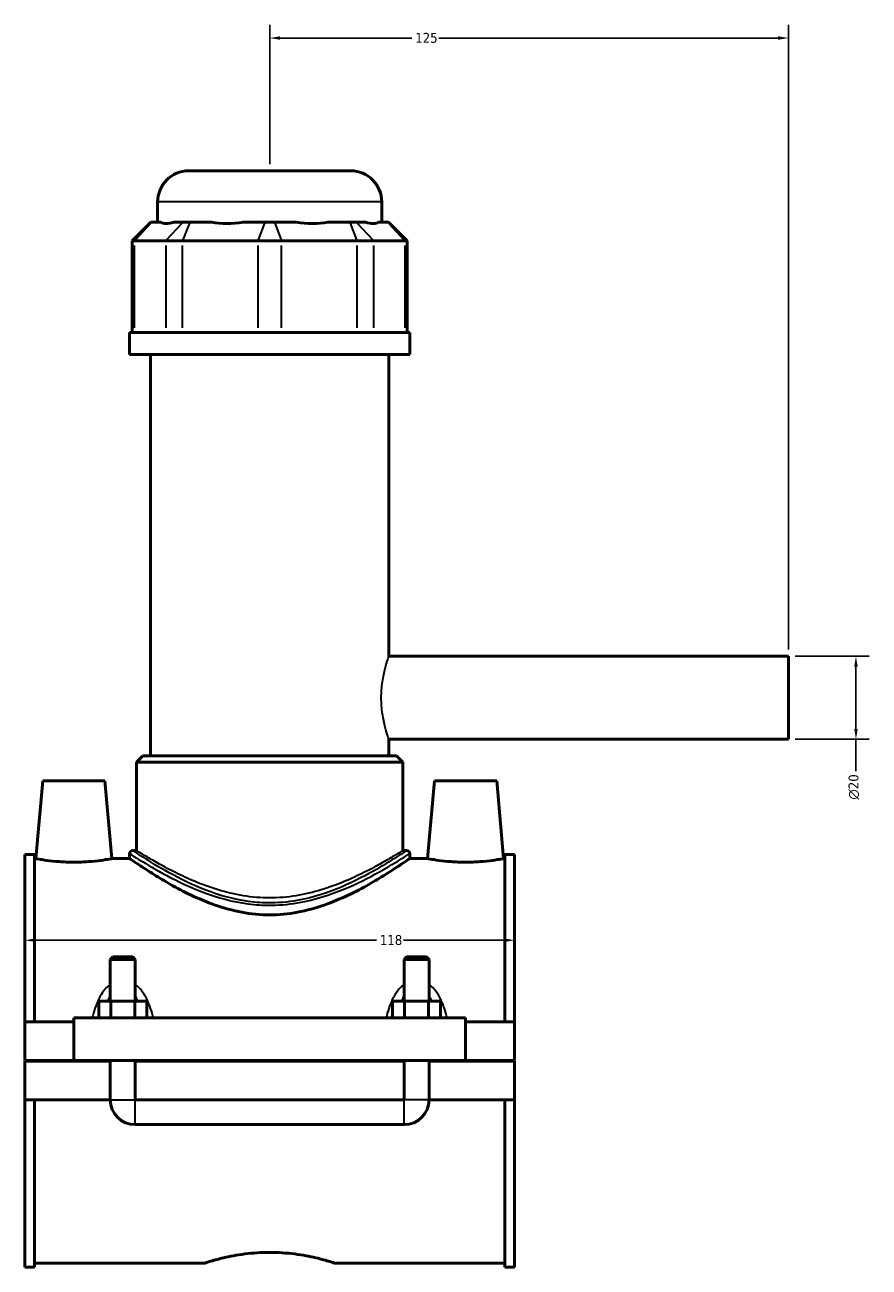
# Model space of a CAD drawing. Header units: millimetres. Extents: x -252 to 972, y -114 to 1138.
# Tile 1 of 7: x -252 to -49, y 295 to 595. Entities that reach past the tile are written whole.
import ezdxf

# ---------------------------------------------------------------- set-up
doc = ezdxf.new("R2010")
doc.units = ezdxf.units.MM
for name, color, linetype, lineweight in [('Dimension (ANSI)', 7, 'Continuous', 25), ('Visible (ANSI)', 7, 'Continuous', 50), ('Visible Narrow (ANSI)', 7, 'Continuous', 35)]:
    doc.layers.add(name, color=color, linetype=linetype, lineweight=lineweight)
doc.styles.add('Note Text (ANSI)', font='tahoma.ttf')
doc.dimstyles.new('Default - mm (ANSI)', dxfattribs={"dimtxt": 2.4, "dimasz": 2.5, "dimexe": 3.175, "dimexo": 1.6002, "dimgap": 0.8, "dimtad": 0, "dimtoh": 1, "dimdec": 0, "dimrnd": 1e-08, "dimzin": 4, "dimdsep": 46, "dimtxsty": 'Note Text (ANSI)', "dimcen": 0.09, "dimdle": 10, "dimclrd": 256, "dimclre": 256, "dimclrt": 5, "dimadec": 1, "dimazin": 1, "dimtfac": 1.27, "dimtofl": 0, "dimtmove": 0, "dimatfit": 3, "dimfxl": 1, "dimtolj": 1, "dimtzin": 4, "dimlwd": -1, "dimlwe": -1, "dimarcsym": 0})

# ---------------------------------------------------------------- blocks, each defined once
blk = doc.blocks.new('*D7')
at = {"layer": 'Defpoints', "color": 0, "transparency": 16777216}
for p in [(-251.95, 374.46), (-133.95, 374.46), (-133.95, 373.98)]:
    blk.add_point(p, dxfattribs=at)
at = {"layer": 'Dimension (ANSI)', "transparency": 16777216}
for p, q in [((-249.45, 373.98), (-167.21, 373.98)), ((-136.45, 373.98), (-160.69, 373.98))]:
    blk.add_line(p, q, dxfattribs=at)
for points in [[(-249.45, 374.4), (-249.45, 373.56), (-251.95, 373.98)], [(-136.45, 374.4), (-136.45, 373.56), (-133.95, 373.98)]]:
    blk.add_solid(points, dxfattribs=at)
at = {"layer": 'Dimension (ANSI)', "color": 5, "transparency": 16777216, "insert": (-166.41, 375.23), "char_height": 2.4, "attachment_point": 1, "style": 'Note Text (ANSI)'}
blk.add_mtext('\\A1;118', dxfattribs=at)
blk = doc.blocks.new('*D8')
at = {"layer": 'Defpoints', "color": 0, "transparency": 16777216}
for p in [(-192.95, 591.41), (-192.95, 559.41), (-67.95, 442.41)]:
    blk.add_point(p, dxfattribs=at)
at = {"layer": 'Dimension (ANSI)', "transparency": 16777216}
for p, q in [((-192.95, 561.02), (-192.95, 594.59)), ((-67.95, 444.02), (-67.95, 594.59)), ((-190.45, 591.41), (-158.68, 591.41)), ((-70.45, 591.41), (-152.21, 591.41))]:
    blk.add_line(p, q, dxfattribs=at)
for points in [[(-190.45, 591.83), (-190.45, 591), (-192.95, 591.41)], [(-70.45, 591.83), (-70.45, 591), (-67.95, 591.41)]]:
    blk.add_solid(points, dxfattribs=at)
at = {"layer": 'Dimension (ANSI)', "color": 5, "transparency": 16777216, "insert": (-157.88, 592.66), "char_height": 2.4, "attachment_point": 1, "style": 'Note Text (ANSI)'}
blk.add_mtext('\\A1;125', dxfattribs=at)
blk = doc.blocks.new('*D9')
at = {"layer": 'Defpoints', "color": 0, "transparency": 16777216}
for p in [(-67.95, 442.41), (-67.95, 422.41), (-51.68, 422.41)]:
    blk.add_point(p, dxfattribs=at)
at = {"layer": 'Dimension (ANSI)', "transparency": 16777216}
for p, q in [((-66.35, 442.41), (-48.5, 442.41)), ((-51.68, 439.91), (-51.68, 424.91)), ((-66.35, 422.41), (-48.5, 422.41)), ((-51.68, 422.41), (-51.68, 414.75))]:
    blk.add_line(p, q, dxfattribs=at)
for points in [[(-52.09, 439.91), (-51.26, 439.91), (-51.68, 442.41)], [(-52.09, 424.91), (-51.26, 424.91), (-51.68, 422.41)]]:
    blk.add_solid(points, dxfattribs=at)
at = {"layer": 'Dimension (ANSI)', "color": 5, "transparency": 16777216, "insert": (-53.48, 407.88), "char_height": 2.4, "attachment_point": 1, "rotation": 90, "style": 'Note Text (ANSI)'}
blk.add_mtext('\\A1;{\\fAIGDT|b0|i0;\\H2.4000;\\ln}\\fTahoma|b0|i0;\\H2.4000;20', dxfattribs=at)

msp = doc.modelspace()

# ---------------------------------------------------------------- linework, layer by layer
at = {"layer": 'Visible (ANSI)'}
for p, q in [((-212.45, 559.41), (-173.45, 559.41)), ((-219.95, 547.02), (-219.95, 551.91)), ((-165.95, 547.02), (-165.95, 551.91)), ((-221.58, 547.02), (-226.08, 542.52)), ((-221.58, 547.02), (-221.35, 547.02)), ((-219.18, 547.02), (-221.35, 547.02)), ((-213.84, 547.02), (-216.01, 547.02)), ((-213.84, 547.02), (-212.22, 547.02)), ((-206.98, 547.02), (-212.22, 547.02)), ((-194.1, 547.02), (-199.33, 547.02)), ((-194.1, 547.02), (-191.8, 547.02)), ((-186.56, 547.02), (-191.8, 547.02)), ((-173.67, 547.02), (-178.91, 547.02)), ((-173.67, 547.02), (-172.05, 547.02)), ((-169.88, 547.02), (-172.05, 547.02)), ((-164.54, 547.02), (-166.71, 547.02)), ((-164.54, 547.02), (-164.32, 547.02)), ((-164.32, 547.02), (-159.82, 542.52)), ((-225.51, 542.52), (-226.08, 542.52)), ((-226.08, 542.52), (-226.08, 520.47)), ((-225.51, 542.52), (-218, 542.52)), ((-213.94, 542.52), (-218, 542.52)), ((-213.94, 542.52), (-195.82, 542.52)), ((-190.08, 542.52), (-195.82, 542.52)), ((-190.08, 542.52), (-171.95, 542.52)), ((-167.89, 542.52), (-171.95, 542.52)), ((-167.89, 542.52), (-160.39, 542.52)), ((-159.82, 542.52), (-160.39, 542.52)), ((-159.82, 542.52), (-159.82, 520.47)), ((-159.2, 520.47), (-226.7, 520.47)), ((-226.7, 515.16), (-226.7, 520.47)), ((-159.2, 515.16), (-159.2, 520.47)), ((-159.2, 515.16), (-226.7, 515.16)), ((-221.63, 418.41), (-221.63, 515.16)), ((-164.26, 442.41), (-164.26, 515.16)), ((-164.26, 442.41), (-67.95, 442.41)), ((-67.95, 422.41), (-67.95, 442.41)), ((-164.26, 418.41), (-164.26, 422.41)), ((-164.26, 422.41), (-67.95, 422.41)), ((-223.51, 418.41), (-225.01, 416.91)), ((-160.88, 416.91), (-225.01, 416.91)), ((-225.01, 395.61), (-225.01, 416.91)), ((-223.51, 418.41), (-162.38, 418.41)), ((-162.38, 418.41), (-160.88, 416.91)), ((-160.88, 395.61), (-160.88, 416.91)), ((-247.65, 412.41), (-249.29, 393.66)), ((-247.65, 412.41), (-232.65, 412.41)), ((-232.65, 412.41), (-231.01, 393.66)), ((-153.25, 412.41), (-154.89, 393.66)), ((-138.25, 412.41), (-153.25, 412.41)), ((-138.25, 412.41), (-136.61, 393.66)), ((-225.01, 395.61), (-225.95, 395.61)), ((-159.95, 395.61), (-160.88, 395.61)), ((-251.95, 354.29), (-251.95, 394.64)), ((-249.59, 394.64), (-251.95, 394.64)), ((-249.59, 394.64), (-249.59, 354.29)), ((-249.59, 393.66), (-249.29, 393.66)), ((-231.01, 393.66), (-226.7, 393.66)), ((-226.7, 394.86), (-226.7, 393.66)), ((-159.2, 394.86), (-159.2, 393.66)), ((-159.2, 393.66), (-154.89, 393.66)), ((-136.61, 393.66), (-136.31, 393.66)), ((-136.31, 394.64), (-136.31, 354.29)), ((-133.95, 394.64), (-136.31, 394.64)), ((-133.95, 354.29), (-133.95, 394.64)), ((-230.75, 369.96), (-231.35, 369.36)), ((-231.35, 369.36), (-225.35, 369.36)), ((-231.35, 369.36), (-231.35, 359.29)), ((-225.95, 369.96), (-230.75, 369.96)), ((-225.95, 369.96), (-225.35, 369.36)), ((-225.35, 369.36), (-225.35, 359.29)), ((-159.95, 369.96), (-160.55, 369.36)), ((-160.55, 369.36), (-154.55, 369.36)), ((-160.55, 359.29), (-160.55, 369.36)), ((-155.15, 369.96), (-159.95, 369.96)), ((-155.15, 369.96), (-154.55, 369.36)), ((-154.55, 359.29), (-154.55, 369.36)), ((-234.12, 355.29), (-234.12, 359.29)), ((-231.23, 359.29), (-234.12, 359.29)), ((-231.23, 355.29), (-231.23, 359.29)), ((-225.46, 359.29), (-231.23, 359.29)), ((-225.46, 355.29), (-225.46, 359.29)), ((-222.57, 359.29), (-225.46, 359.29)), ((-222.57, 355.29), (-222.57, 359.29)), ((-163.32, 355.29), (-163.32, 359.29)), ((-160.43, 359.29), (-163.32, 359.29)), ((-160.43, 355.29), (-160.43, 359.29)), ((-154.66, 359.29), (-160.43, 359.29)), ((-154.66, 355.29), (-154.66, 359.29)), ((-151.77, 359.29), (-154.66, 359.29)), ((-151.77, 355.29), (-151.77, 359.29)), ((-251.95, 354.29), (-240.15, 354.29)), ((-251.95, 344.96), (-251.95, 354.29)), ((-240.15, 355.29), (-240.15, 344.96)), ((-240.15, 355.29), (-145.75, 355.29)), ((-145.75, 344.96), (-145.75, 355.29)), ((-145.75, 354.29), (-133.95, 354.29)), ((-133.95, 354.29), (-133.95, 344.96)), ((-251.95, 344.96), (-240.15, 344.96)), ((-251.95, 335.54), (-251.95, 344.86)), ((-231.35, 344.86), (-251.95, 344.86)), ((-240.15, 344.96), (-145.75, 344.96)), ((-231.35, 344.96), (-231.35, 344.86)), ((-231.35, 335.54), (-231.35, 344.86)), ((-225.35, 344.96), (-225.35, 344.86)), ((-225.35, 344.86), (-225.35, 335.54)), ((-160.55, 344.86), (-225.35, 344.86)), ((-160.55, 344.86), (-160.55, 344.96)), ((-160.55, 335.54), (-160.55, 344.86)), ((-154.55, 344.86), (-154.55, 344.96)), ((-154.55, 344.86), (-154.55, 335.54)), ((-133.95, 344.86), (-154.55, 344.86)), ((-145.75, 344.96), (-133.95, 344.96)), ((-133.95, 344.86), (-133.95, 335.54)), ((-251.95, 295.19), (-251.95, 335.54)), ((-251.95, 335.54), (-231.35, 335.54)), ((-249.59, 335.54), (-249.59, 295.19)), ((-225.35, 335.54), (-160.55, 335.54)), ((-154.55, 335.54), (-133.95, 335.54)), ((-136.31, 335.54), (-136.31, 295.19)), ((-133.95, 295.19), (-133.95, 335.54)), ((-225.35, 329.54), (-160.55, 329.54)), ((-249.59, 295.19), (-251.95, 295.19)), ((-249.59, 296.16), (-208.63, 296.16)), ((-177.27, 296.16), (-136.31, 296.16)), ((-133.95, 295.19), (-136.31, 295.19))]:
    msp.add_line(p, q, dxfattribs=at)
for centre, radius, start, end in [((-212.45, 551.91), 7.5, 90, 180), ((-173.45, 551.91), 7.5, 0, 90), ((-225.95, 394.86), 0.75, 90, 180), ((-159.95, 394.86), 0.75, 0, 90), ((-225.35, 335.54), 6, 180, 270), ((-160.55, 335.54), 6, 270, 0)]:
    msp.add_arc(centre, radius, start, end, dxfattribs=at)
for major_axis, ratio, start_param, end_param in [((26.48, 26.48), 0.198912, 3.184055, 3.491829), ((-22.45, -22.45), 0.668179, 0.435162, 0.742936), ((22.45, -22.45), 0.668179, 5.54025, 5.848024), ((26.48, -26.48), 0.198912, 5.932949, 6.240723)]:
    msp.add_ellipse((-192.95, 573.71), major_axis=major_axis, ratio=ratio, start_param=start_param, end_param=end_param, dxfattribs=at)
for points, knots in [([(-231.01, 393.66), (-231.01, 393.66), (-231.23, 393.62), (-232.16, 393.46), (-232.86, 393.34), (-234.48, 393.12), (-235.5, 393), (-237.76, 392.83), (-238.99, 392.79), (-241.3, 392.79), (-242.53, 392.83), (-244.79, 393), (-245.82, 393.12), (-247.43, 393.34), (-248.13, 393.46), (-249.06, 393.62), (-249.29, 393.66), (-249.29, 393.66)], [1.38664, 1.38664, 1.38664, 1.38664, 1.732952, 1.732952, 2.079264, 2.079264, 2.426272, 2.426272, 2.773281, 2.773281, 3.120289, 3.120289, 3.467297, 3.467297, 3.813609, 3.813609, 4.159921, 4.159921, 4.159921, 4.159921]), ([(-159.2, 393.66), (-159.2, 393.66), (-159.42, 393.51), (-160.31, 392.9), (-160.98, 392.44), (-162.73, 391.28), (-163.81, 390.58), (-166.26, 389.06), (-167.64, 388.24), (-170.55, 386.6), (-172.2, 385.72), (-175.8, 384.02), (-177.76, 383.18), (-181.87, 381.75), (-184.03, 381.14), (-188.46, 380.31), (-190.72, 380.09), (-195.18, 380.09), (-197.44, 380.31), (-201.86, 381.14), (-204.03, 381.75), (-208.14, 383.18), (-210.09, 384.02), (-213.69, 385.72), (-215.35, 386.6), (-218.26, 388.24), (-219.63, 389.06), (-222.08, 390.58), (-223.16, 391.28), (-224.91, 392.44), (-225.58, 392.9), (-226.48, 393.51), (-226.7, 393.66), (-226.7, 393.66)], [5.31993, 5.31993, 5.31993, 5.31993, 5.980421, 5.980421, 6.640912, 6.640912, 7.301403, 7.301403, 7.961894, 7.961894, 8.631385, 8.631385, 9.300877, 9.300877, 9.970368, 9.970368, 10.639859, 10.639859, 11.309351, 11.309351, 11.978842, 11.978842, 12.648333, 12.648333, 13.317825, 13.317825, 13.978316, 13.978316, 14.638807, 14.638807, 15.299298, 15.299298, 15.959789, 15.959789, 15.959789, 15.959789]), ([(-136.61, 393.66), (-136.61, 393.66), (-136.83, 393.62), (-137.76, 393.46), (-138.46, 393.34), (-140.08, 393.12), (-141.1, 393), (-143.36, 392.83), (-144.59, 392.79), (-145.75, 392.79), (-146.9, 392.79), (-148.13, 392.83), (-150.39, 393), (-151.42, 393.12), (-153.03, 393.34), (-153.73, 393.46), (-154.66, 393.62), (-154.89, 393.66), (-154.89, 393.66)], [4.159921, 4.159921, 4.159921, 4.159921, 4.506233, 4.506233, 4.852545, 4.852545, 5.199553, 5.199553, 5.546561, 5.546561, 5.546561, 5.89357, 5.89357, 6.240578, 6.240578, 6.58689, 6.58689, 6.933202, 6.933202, 6.933202, 6.933202]), ([(-208.63, 296.16), (-208.63, 296.16), (-208.53, 296.2), (-208.13, 296.32), (-207.83, 296.42), (-207.02, 296.66), (-206.53, 296.8), (-205.38, 297.11), (-204.73, 297.28), (-202.65, 297.77), (-200.9, 298.11), (-198, 298.49), (-196.99, 298.59), (-194.96, 298.72), (-193.94, 298.76), (-191.95, 298.76), (-190.93, 298.72), (-188.9, 298.59), (-187.89, 298.49), (-185, 298.11), (-183.24, 297.77), (-181.17, 297.28), (-180.52, 297.11), (-179.37, 296.8), (-178.87, 296.66), (-178.07, 296.42), (-177.76, 296.32), (-177.36, 296.2), (-177.27, 296.16), (-177.27, 296.16)], [2.380977, 2.380977, 2.380977, 2.380977, 2.67854, 2.67854, 2.976103, 2.976103, 3.273666, 3.273666, 3.571229, 3.571229, 4.166592, 4.166592, 4.464273, 4.464273, 4.761955, 4.761955, 5.059637, 5.059637, 5.357318, 5.357318, 5.952681, 5.952681, 6.250244, 6.250244, 6.547807, 6.547807, 6.84537, 6.84537, 7.142932, 7.142932, 7.142932, 7.142932])]:
    msp.add_open_spline(points, degree=3, knots=knots, dxfattribs=at)
at = {"layer": 'Visible Narrow (ANSI)'}
for p, q in [((-166.28, 551.91), (-219.61, 551.91)), ((-221.56, 546.8), (-225.3, 542.75)), ((-217.79, 542.75), (-214.05, 546.8)), ((-212.31, 546.8), (-213.86, 542.75)), ((-194.18, 546.8), (-195.73, 542.75)), ((-191.71, 546.8), (-190.16, 542.75)), ((-173.59, 546.8), (-172.04, 542.75)), ((-171.84, 546.8), (-168.1, 542.75)), ((-164.34, 546.8), (-160.59, 542.75)), ((-225.51, 521.58), (-225.51, 541.42)), ((-218, 541.42), (-218, 521.58)), ((-213.94, 521.58), (-213.94, 541.42)), ((-195.82, 541.42), (-195.82, 521.58)), ((-190.08, 521.58), (-190.08, 541.42)), ((-171.95, 541.42), (-171.95, 521.58)), ((-167.89, 521.58), (-167.89, 541.42)), ((-160.39, 541.42), (-160.39, 521.58)), ((-231.31, 335.54), (-225.38, 335.54)), ((-225.35, 329.58), (-225.35, 335.5)), ((-160.55, 329.58), (-160.55, 335.5)), ((-154.58, 335.54), (-160.51, 335.54))]:
    msp.add_line(p, q, dxfattribs=at)
for points, knots in [([(-164.26, 422.41), (-164.26, 422.41), (-164.35, 422.67), (-164.68, 423.69), (-164.92, 424.46), (-165.37, 426.23), (-165.61, 427.34), (-165.96, 429.8), (-166.06, 431.15), (-166.06, 433.68), (-165.96, 435.03), (-165.61, 437.49), (-165.37, 438.6), (-164.92, 440.37), (-164.68, 441.14), (-164.35, 442.16), (-164.26, 442.41), (-164.26, 442.41)], [1.520662, 1.520662, 1.520662, 1.520662, 1.90072, 1.90072, 2.280779, 2.280779, 2.661051, 2.661051, 3.041323, 3.041323, 3.421595, 3.421595, 3.801867, 3.801867, 4.181926, 4.181926, 4.561985, 4.561985, 4.561985, 4.561985]), ([(-159.95, 395.61), (-159.95, 395.61), (-160.44, 395.28), (-162.48, 393.94), (-164.21, 392.83), (-168.6, 390.25), (-171.28, 388.78), (-177.42, 386.01), (-180.92, 384.71), (-186.93, 383.4), (-189.26, 383.08), (-193.31, 382.94), (-195.01, 382.99), (-200.39, 383.54), (-203.94, 384.46), (-209.68, 386.52), (-212.01, 387.57), (-217.01, 390.07), (-219.51, 391.53), (-223.38, 393.91), (-224.76, 394.83), (-225.78, 395.5), (-225.94, 395.61), (-225.94, 395.61)], [15.888583, 15.888583, 15.888583, 15.888583, 16.855746, 16.855746, 18.007389, 18.007389, 19.173625, 19.173625, 20.355076, 20.355076, 21.053197, 21.053197, 21.554705, 21.554705, 22.664761, 22.664761, 23.532118, 23.532118, 24.731535, 24.731535, 25.911913, 25.911913, 26.480543, 26.480543, 26.480543, 26.480543]), ([(-160.88, 395.61), (-160.88, 395.61), (-161.09, 395.48), (-161.93, 394.96), (-162.57, 394.56), (-164.23, 393.57), (-165.25, 392.97), (-167.58, 391.66), (-168.89, 390.96), (-171.67, 389.57), (-173.25, 388.83), (-176.68, 387.39), (-178.55, 386.7), (-182.47, 385.52), (-184.53, 385.03), (-188.72, 384.36), (-190.85, 384.19), (-195.04, 384.19), (-197.18, 384.36), (-201.37, 385.03), (-203.43, 385.52), (-207.35, 386.7), (-209.21, 387.39), (-212.65, 388.83), (-214.22, 389.57), (-217, 390.96), (-218.31, 391.66), (-220.65, 392.97), (-221.67, 393.57), (-223.33, 394.56), (-223.96, 394.96), (-224.8, 395.48), (-225.01, 395.61), (-225.01, 395.61)], [5.005812, 5.005812, 5.005812, 5.005812, 5.628903, 5.628903, 6.251995, 6.251995, 6.875087, 6.875087, 7.498179, 7.498179, 8.12654, 8.12654, 8.754901, 8.754901, 9.383262, 9.383262, 10.011623, 10.011623, 10.639984, 10.639984, 11.268345, 11.268345, 11.896706, 11.896706, 12.525067, 12.525067, 13.148159, 13.148159, 13.771251, 13.771251, 14.394343, 14.394343, 15.017435, 15.017435, 15.017435, 15.017435]), ([(-226.69, 394.86), (-226.69, 394.86), (-226.52, 394.75), (-225.49, 394.09), (-224.07, 393.18), (-220.11, 390.84), (-217.56, 389.4), (-212.44, 386.94), (-210.06, 385.91), (-204.19, 383.87), (-200.56, 382.96), (-195.05, 382.43), (-193.32, 382.38), (-189.18, 382.52), (-186.8, 382.83), (-180.64, 384.12), (-177.07, 385.4), (-170.79, 388.13), (-168.05, 389.58), (-163.56, 392.12), (-161.79, 393.22), (-159.7, 394.54), (-159.2, 394.86), (-159.2, 394.86)], [-26.480543, -26.480543, -26.480543, -26.480543, -25.911913, -25.911913, -24.731535, -24.731535, -23.532118, -23.532118, -22.664761, -22.664761, -21.554705, -21.554705, -21.053197, -21.053197, -20.355076, -20.355076, -19.173625, -19.173625, -18.007389, -18.007389, -16.855746, -16.855746, -15.888583, -15.888583, -15.888583, -15.888583]), ([(-231.35, 363.35), (-231.66, 363.12), (-231.96, 362.86), (-232.76, 362.04), (-233.2, 361.43), (-234.1, 359.95), (-234.51, 359.04), (-235.13, 357.35), (-235.36, 356.58), (-235.6, 355.62), (-235.64, 355.46), (-235.68, 355.29)], [-1.3183338, -1.3183338, -1.3183338, -1.3183338, -1.2006697, -1.2006697, -0.9778928, -0.9778928, -0.6891432, -0.6891432, -0.4572356, -0.4572356, -0.408444, -0.408444, -0.408444, -0.408444]), ([(-221.01, 355.29), (-221.05, 355.46), (-221.09, 355.62), (-221.33, 356.58), (-221.57, 357.35), (-222.19, 359.04), (-222.6, 359.95), (-223.49, 361.43), (-223.94, 362.04), (-224.74, 362.86), (-225.03, 363.12), (-225.35, 363.35)], [-2.8745908, -2.8745908, -2.8745908, -2.8745908, -2.8257992, -2.8257992, -2.5938916, -2.5938916, -2.305142, -2.305142, -2.0823651, -2.0823651, -1.9647011, -1.9647011, -1.9647011, -1.9647011]), ([(-160.55, 363.35), (-160.86, 363.12), (-161.16, 362.86), (-161.96, 362.04), (-162.4, 361.43), (-163.3, 359.95), (-163.71, 359.04), (-164.33, 357.35), (-164.56, 356.58), (-164.8, 355.62), (-164.84, 355.46), (-164.88, 355.29)], [-1.3183338, -1.3183338, -1.3183338, -1.3183338, -1.2006697, -1.2006697, -0.977893, -0.977893, -0.6891433, -0.6891433, -0.4572358, -0.4572358, -0.408444, -0.408444, -0.408444, -0.408444]), ([(-150.21, 355.29), (-150.25, 355.46), (-150.29, 355.62), (-150.53, 356.58), (-150.77, 357.35), (-151.39, 359.04), (-151.8, 359.95), (-152.69, 361.43), (-153.14, 362.04), (-153.94, 362.86), (-154.23, 363.12), (-154.55, 363.35)], [-2.8745908, -2.8745908, -2.8745908, -2.8745908, -2.825799, -2.825799, -2.5938915, -2.5938915, -2.3051418, -2.3051418, -2.0823651, -2.0823651, -1.9647011, -1.9647011, -1.9647011, -1.9647011]), ([(-231.96, 359.29), (-231.92, 359.38), (-231.88, 359.48), (-231.69, 359.92), (-231.53, 360.25), (-231.35, 360.57)], [0.9438506, 0.9438506, 0.9438506, 0.9438506, 0.9778928, 0.9778928, 1.1080564, 1.1080564, 1.1080564, 1.1080564]), ([(-225.35, 360.57), (-225.17, 360.25), (-225, 359.92), (-224.81, 359.48), (-224.77, 359.38), (-224.73, 359.29)], [2.1749785, 2.1749785, 2.1749785, 2.1749785, 2.305142, 2.305142, 2.3391842, 2.3391842, 2.3391842, 2.3391842]), ([(-161.16, 359.29), (-161.12, 359.38), (-161.08, 359.48), (-160.89, 359.92), (-160.73, 360.25), (-160.55, 360.57)], [0.9438506, 0.9438506, 0.9438506, 0.9438506, 0.977893, 0.977893, 1.1080564, 1.1080564, 1.1080564, 1.1080564]), ([(-154.55, 360.57), (-154.37, 360.25), (-154.2, 359.92), (-154.01, 359.48), (-153.97, 359.38), (-153.93, 359.29)], [2.1749785, 2.1749785, 2.1749785, 2.1749785, 2.3051418, 2.3051418, 2.3391842, 2.3391842, 2.3391842, 2.3391842])]:
    msp.add_open_spline(points, degree=3, knots=knots, dxfattribs=at)

# ---------------------------------------------------------------- dimensions: what is measured, and where the dimension line sits
at = {"layer": 'Dimension (ANSI)'}
for base, p1, p2, override, picture, middle in [((-192.95, 591.41), (-67.95, 442.41), (-192.95, 559.41), {"dimgap": 0.8, "dimtoh": 0, "dimdec": 0, "dimtol": 0, "dimlim": 0, "dimtp": 0, "dimtm": 0, "dimtdec": 2, "dimatfit": 1}, '*D8', (-155.45, 591.41)), ((-133.95, 373.98), (-251.95, 374.46), (-133.95, 374.46), {"dimgap": 0.8, "dimtoh": 0, "dimdec": 0, "dimse1": 1, "dimse2": 1, "dimtol": 0, "dimlim": 0, "dimtp": 0, "dimtm": 0, "dimtdec": 2, "dimatfit": 1}, '*D7', (-163.95, 373.98))]:
    dim = msp.add_linear_dim(base=base, p1=p1, p2=p2, angle=180, dimstyle='Default - mm (ANSI)', override=override, dxfattribs=at)
    dim.commit()
    dim.dimension.update_dxf_attribs({"geometry": picture, "text_midpoint": middle, "dimtype": 160})
dim = msp.add_linear_dim(base=(-51.68, 422.41), p1=(-67.95, 442.41), p2=(-67.95, 422.41), angle=90, text='{\\fAIGDT|b0|i0;\\H2.4000;\\ln}\\fTahoma|b0|i0;\\H2.4000;<>', dimstyle='Default - mm (ANSI)', override={"dimgap": 0.8, "dimtoh": 0, "dimdec": 0, "dimtol": 0, "dimlim": 0, "dimtp": 0, "dimtm": 0, "dimtdec": 2, "dimatfit": 2}, dxfattribs=at)
dim.commit()
dim.dimension.update_dxf_attribs({"geometry": '*D9', "text_midpoint": (-51.68, 410.91), "dimtype": 160})

doc.saveas('drawing.dxf')
